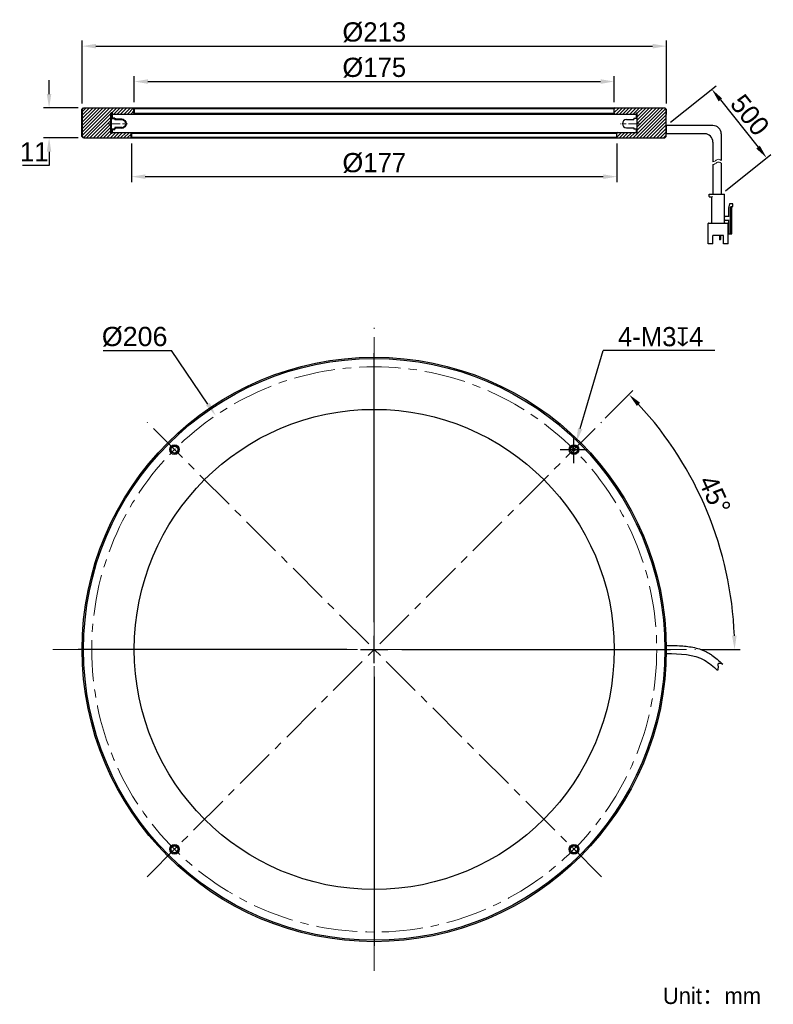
# Model space of a CAD drawing. Header units: inches. Extents: x 49 to 186, y 60 to 239.
import ezdxf

# ---------------------------------------------------------------- set-up
doc = ezdxf.new("R2010")
doc.units = ezdxf.units.IN
doc.header["$LTSCALE"] = 3
doc.header["$MEASUREMENT"] = 0
doc.header["$PDSIZE"] = -5
doc.linetypes.add('CENTERX2', pattern=[4, 2.5, -0.5, 0.5, -0.5])
doc.layers.get('0').update_dxf_attribs({"lineweight": 40})
doc.layers.get('Defpoints').update_dxf_attribs({"lineweight": 18})
for name, color, linetype, lineweight in [('中心线', 1, 'CENTERX2', 20), ('剖面线', 4, 'Continuous', 15), ('标注', 3, 'Continuous', 25), ('粗实线', 7, 'Continuous', 30), ('细实线', 7, 'Continuous', 15)]:
    doc.layers.add(name, color=color, linetype=linetype, lineweight=lineweight)
doc.styles.get("Standard").update_dxf_attribs({"font": '兰亭黑 GBK.TTF'})
doc.dimstyles.new('CST Standard', dxfattribs={"dimtxt": 3.5, "dimasz": 2.5, "dimexe": 1, "dimexo": 1, "dimgap": 0.6, "dimtad": 1, "dimtoh": 1, "dimdsep": 46, "dimtxsty": 'Standard', "dimcen": -2.5, "dimdle": 5, "dimadec": 1, "dimazin": 2, "dimtfac": 1, "dimtofl": 0, "dimtmove": 0, "dimatfit": 0, "dimfxl": 1, "dimtolj": 1, "dimarcsym": 0})

# ---------------------------------------------------------------- blocks, each defined once
blk = doc.blocks.new('*X0')
at = {"layer": 'Defpoints', "color": 0}
for p in [(154.82, 165.72), (176.86, 141.3), (54.83, 124.3), (171.98, 124.3), (71.99, 82.88)]:
    blk.add_point(p, dxfattribs=at)
at = {"layer": '标注', "color": 0, "linetype": 'Continuous', "lineweight": -2, "ltscale": 3}
for p, q in [((155.53, 166.43), (160.56, 171.46)), ((172.98, 124.3), (180.1, 124.3))]:
    blk.add_line(p, q, dxfattribs=at)
at = {"layer": '标注', "color": 9, "linetype": 'Continuous', "lineweight": -2, "ltscale": 3}
blk.add_arc((113.41, 124.3), 65.69, 2.1806, 42.8194, dxfattribs=at)
at = {"layer": '标注', "color": 9}
for points in [[(161.89, 169.24), (161.29, 168.66), (159.86, 170.75)], [(178.63, 126.79), (179.47, 126.81), (179.1, 124.3)]]:
    blk.add_solid(points, dxfattribs=at)
at = {"layer": '标注', "color": 7, "ltscale": 3, "insert": (175.48, 152.49), "char_height": 3.5, "attachment_point": 5, "rotation": 294.4237}
blk.add_mtext('\\A1;45%%d', dxfattribs=at)
blk = doc.blocks.new('*X1')
at = {"layer": 'Defpoints', "color": 0}
for p in [(166.66, 219.75), (184.94, 213.88), (176.66, 207.25)]:
    blk.add_point(p, dxfattribs=at)
at = {"layer": '标注', "color": 0, "linetype": 'Continuous', "lineweight": -2, "ltscale": 3}
for p, q in [((167.44, 220.38), (175.72, 227)), ((177.44, 207.88), (185.72, 214.5))]:
    blk.add_line(p, q, dxfattribs=at)
at = {"layer": '标注', "color": 9, "linetype": 'Continuous', "lineweight": -2, "ltscale": 3}
blk.add_line((176.5, 224.43), (183.38, 215.83), dxfattribs=at)
at = {"layer": '标注', "color": 9}
for points in [[(176.83, 224.69), (176.18, 224.17), (174.94, 226.38)], [(183.05, 215.57), (183.7, 216.09), (184.94, 213.88)]]:
    blk.add_solid(points, dxfattribs=at)
at = {"layer": '标注', "color": 7, "ltscale": 3, "insert": (181.88, 221.68), "char_height": 3.5, "attachment_point": 5, "rotation": 308.6598}
blk.add_mtext('\\A1;500', dxfattribs=at)
blk = doc.blocks.new('*X2')
at = {"layer": 'Defpoints', "color": 0}
for p in [(157.16, 227.78), (69.66, 223), (157.16, 223)]:
    blk.add_point(p, dxfattribs=at)
at = {"layer": '标注', "color": 0, "linetype": 'Continuous', "lineweight": -2, "ltscale": 3}
for p, q in [((69.66, 224), (69.66, 228.78)), ((157.16, 224), (157.16, 228.78))]:
    blk.add_line(p, q, dxfattribs=at)
at = {"layer": '标注', "color": 9, "linetype": 'Continuous', "lineweight": -2, "ltscale": 3}
blk.add_line((72.16, 227.78), (154.66, 227.78), dxfattribs=at)
at = {"layer": '标注', "color": 9}
for points in [[(72.16, 228.19), (72.16, 227.36), (69.66, 227.78)], [(154.66, 227.36), (154.66, 228.19), (157.16, 227.78)]]:
    blk.add_solid(points, dxfattribs=at)
at = {"layer": '标注', "color": 7, "ltscale": 3, "insert": (113.41, 230.3), "char_height": 3.5, "attachment_point": 5}
blk.add_mtext('\\A1;{\\A1;\\fArial|b0|i0|c134|p34;%%C\\fFZLanTingHei-R-GBK|b0|i0|c134|p2;175}', dxfattribs=at)
blk = doc.blocks.new('*X3')
at = {"layer": 'Defpoints', "color": 0}
for p in [(166.66, 234.23), (60.16, 222.75), (166.66, 222.75)]:
    blk.add_point(p, dxfattribs=at)
at = {"layer": '标注', "color": 0, "linetype": 'Continuous', "lineweight": -2, "ltscale": 3}
for p, q in [((60.16, 223.75), (60.16, 235.23)), ((166.66, 223.75), (166.66, 235.23))]:
    blk.add_line(p, q, dxfattribs=at)
at = {"layer": '标注', "color": 9, "linetype": 'Continuous', "lineweight": -2, "ltscale": 3}
blk.add_line((62.66, 234.23), (164.16, 234.23), dxfattribs=at)
at = {"layer": '标注', "color": 9}
for points in [[(62.66, 234.64), (62.66, 233.81), (60.16, 234.23)], [(164.16, 233.81), (164.16, 234.64), (166.66, 234.23)]]:
    blk.add_solid(points, dxfattribs=at)
at = {"layer": '标注', "color": 7, "ltscale": 3, "insert": (113.41, 236.75), "char_height": 3.5, "attachment_point": 5}
blk.add_mtext('\\A1;{\\A1;\\fArial|b0|i0|c134|p34;%%C\\fFZLanTingHei-R-GBK|b0|i0|c134|p2;213}', dxfattribs=at)
blk = doc.blocks.new('*X4')
at = {"layer": 'Defpoints', "color": 0}
for p in [(69.16, 217.5), (157.66, 217.5), (157.66, 210.45)]:
    blk.add_point(p, dxfattribs=at)
at = {"layer": '标注', "color": 0, "linetype": 'Continuous', "lineweight": -2, "ltscale": 3}
for p, q in [((69.16, 216.5), (69.16, 209.45)), ((157.66, 216.5), (157.66, 209.45))]:
    blk.add_line(p, q, dxfattribs=at)
at = {"layer": '标注', "color": 9, "linetype": 'Continuous', "lineweight": -2, "ltscale": 3}
blk.add_line((71.66, 210.45), (155.16, 210.45), dxfattribs=at)
at = {"layer": '标注', "color": 9}
for points in [[(71.66, 210.86), (71.66, 210.03), (69.16, 210.45)], [(155.16, 210.03), (155.16, 210.86), (157.66, 210.45)]]:
    blk.add_solid(points, dxfattribs=at)
at = {"layer": '标注', "color": 7, "ltscale": 3, "insert": (113.41, 212.94), "char_height": 3.5, "attachment_point": 5}
blk.add_mtext('\\A1;{\\A1;\\fArial|b0|i0|c134|p34;%%C\\fFZLanTingHei-R-GBK|b0|i0|c134|p2;177}', dxfattribs=at)
blk = doc.blocks.new('*X5')
at = {"layer": 'Defpoints', "color": 0}
for p in [(150.25, 162.15), (149.4, 159.28)]:
    blk.add_point(p, dxfattribs=at)
at = {"layer": '标注', "color": 9, "linetype": 'Continuous', "lineweight": -2, "ltscale": 3}
for p in [(150.95, 164.55), (175.5, 178.78)]:
    blk.add_line(p, (155.15, 178.78), dxfattribs=at)
at = {"layer": '标注', "color": 0, "linetype": 'Continuous', "ltscale": 3}
for p, q in [((149.82, 158.22), (149.82, 163.22)), ((147.32, 160.72), (152.32, 160.72))]:
    blk.add_line(p, q, dxfattribs=at)
at = {"layer": '标注', "color": 9}
blk.add_solid([(150.55, 164.67), (151.35, 164.43), (150.25, 162.15)], dxfattribs=at)
at = {"layer": '标注', "color": 7, "ltscale": 3, "insert": (165.62, 181.27), "char_height": 3.5, "attachment_point": 5}
blk.add_mtext('\\A1;4-M3{\\fGDT|b1|i0|c0|p2;x}4', dxfattribs=at)
blk = doc.blocks.new('*X6')
at = {"layer": 'Defpoints', "color": 0}
for p in [(84.5, 166.92), (142.31, 81.68)]:
    blk.add_point(p, dxfattribs=at)
at = {"layer": '标注', "color": 9, "linetype": 'Continuous', "lineweight": -2, "ltscale": 3}
for p in [(63.96, 178.78), (83.09, 168.99)]:
    blk.add_line(p, (76.46, 178.78), dxfattribs=at)
at = {"layer": '标注', "color": 0, "linetype": 'Continuous', "ltscale": 3}
for p, q in [((113.41, 129.3), (113.41, 178.3)), ((113.41, 121.8), (113.41, 126.8)), ((108.41, 124.3), (59.41, 124.3)), ((110.91, 124.3), (115.91, 124.3)), ((118.41, 124.3), (167.41, 124.3)), ((113.41, 119.3), (113.41, 70.3))]:
    blk.add_line(p, q, dxfattribs=at)
at = {"layer": '标注', "color": 9}
blk.add_solid([(82.75, 168.76), (83.44, 169.22), (84.5, 166.92)], dxfattribs=at)
at = {"layer": '标注', "color": 7, "ltscale": 3, "insert": (69.73, 181.26), "char_height": 3.5, "attachment_point": 5}
blk.add_mtext('\\A1;\\A1;{\\fArial|b0|i0|c134|p34;%%C206}', dxfattribs=at)
blk = doc.blocks.new('*X7')
at = {"layer": 'Defpoints', "color": 0}
for p in [(60.41, 223), (54.13, 217.5), (60.41, 217.5)]:
    blk.add_point(p, dxfattribs=at)
at = {"layer": '标注', "color": 9, "linetype": 'Continuous', "lineweight": -2, "ltscale": 3}
for p, q in [((54.13, 225.5), (54.13, 228)), ((54.13, 215), (54.13, 212.5)), ((54.13, 212.5), (49.31, 212.5))]:
    blk.add_line(p, q, dxfattribs=at)
at = {"layer": '标注', "color": 0, "linetype": 'Continuous', "lineweight": -2, "ltscale": 3}
for p, q in [((59.41, 223), (53.13, 223)), ((59.41, 217.5), (53.13, 217.5))]:
    blk.add_line(p, q, dxfattribs=at)
at = {"layer": '标注', "color": 9}
for points in [[(53.71, 225.5), (54.54, 225.5), (54.13, 223)], [(54.54, 215), (53.71, 215), (54.13, 217.5)]]:
    blk.add_solid(points, dxfattribs=at)
at = {"layer": '标注', "color": 7, "ltscale": 3, "insert": (51.42, 214.96), "char_height": 3.5, "attachment_point": 5}
blk.add_mtext('\\A1;11', dxfattribs=at)

msp = doc.modelspace()

# ---------------------------------------------------------------- hatches: boundary and pattern name
at = {"layer": '剖面线', "ltscale": 3}
h = msp.add_hatch(dxfattribs=at)
h.set_pattern_fill('ANSI31', color=0, style=0, pattern_type=0)
h.set_pattern_definition([(45, (0, 0), (-0.3093592, 0.3093592), [])])
h.paths.add_polyline_path([(166.4054, 217.5022), (166.6554, 217.7522), (166.6554, 222.7522), (166.4054, 223.0022), (157.3054, 223.0022), (157.1554, 222.8522), (157.1554, 222.0022), (157.3054, 221.8522), (161.2054, 221.8522), (161.2054, 222.1022), (161.3554, 222.1022), (161.3554, 218.3522), (161.2054, 218.3522), (161.2054, 218.5022), (157.8054, 218.5022), (157.6554, 218.3522), (157.6554, 217.6522), (157.8054, 217.5022)], flags=0)
h.paths.add_polyline_path([(60.1554, 217.7522), (60.4054, 217.5022), (69.0054, 217.5022), (69.1554, 217.6522), (69.1554, 218.3522), (69.0054, 218.5022), (65.6054, 218.5022), (65.6054, 218.3522), (65.4554, 218.3522), (65.4554, 222.1022), (65.6054, 222.1022), (65.6054, 221.8522), (69.5054, 221.8522), (69.6554, 222.0022), (69.6554, 222.8522), (69.5054, 223.0022), (60.4054, 223.0022), (60.1554, 222.7522)], flags=0)

# ---------------------------------------------------------------- linework, layer by layer
at = {"color": 0, "linetype": 'Continuous'}
for p, q in [((60.1554, 222.7522), (60.4054, 223.0022)), ((60.1554, 217.7522), (60.1554, 222.7522)), ((69.6554, 222.0022), (69.6554, 222.8522)), ((65.4554, 218.3522), (65.4554, 222.1022)), ((65.4554, 222.1022), (65.6054, 222.1022)), ((65.6054, 221.1022), (65.6054, 222.1022)), ((66.1054, 221.1022), (66.1054, 220.8522)), ((67.4054, 220.8522), (66.1054, 220.8522)), ((65.6054, 218.3522), (65.6054, 219.1022)), ((66.1054, 219.3522), (66.1054, 219.1022)), ((67.4054, 219.3522), (66.1054, 219.3522)), ((60.4054, 217.5022), (60.1554, 217.7522)), ((65.6054, 218.3522), (65.4554, 218.3522)), ((69.1554, 217.6522), (69.1554, 218.3522))]:
    msp.add_line(p, q, dxfattribs=at)
at = {"color": 0}
for p, q in [((65.6054, 221.1022), (66.1054, 221.1022)), ((65.6054, 219.1022), (66.1054, 219.1022))]:
    msp.add_line(p, q, dxfattribs=at)
at = {"color": 0, "linetype": 'Continuous'}
msp.add_arc((67.4054, 220.1022), 0.75, 270, 90, dxfattribs=at)
at = {"layer": '中心线', "color": 0, "ltscale": 0.3}
for p, q in [((64.8075, 220.1022), (68.4895, 220.1022)), ((162.0033, 220.1022), (158.3212, 220.1022))]:
    msp.add_line(p, q, dxfattribs=at)
at = {"layer": '中心线', "color": 0}
for p, q in [((113.4054, 65.7243), (113.4054, 182.8743)), ((71.9866, 82.8805), (154.8242, 165.718)), ((154.8242, 82.8805), (71.9866, 165.718)), ((54.8304, 124.2993), (171.9804, 124.2993))]:
    msp.add_line(p, q, dxfattribs=at)
msp.add_circle((113.4054, 124.2993), 51.5, dxfattribs=at)
at = {"layer": '标注', "color": 0, "ltscale": 3}
for p, q in [((166.6554, 222.7522), (166.6554, 221.7522)), ((166.6554, 219.7522), (166.6554, 218.2522))]:
    msp.add_line(p, q, dxfattribs=at)
at = {"layer": '粗实线', "color": 0, "linetype": 'Continuous'}
for p, q in [((60.4054, 223.0022), (166.4054, 223.0022)), ((69.5054, 223.0022), (69.6554, 222.8522)), ((69.6554, 222.8522), (157.1554, 222.8522)), ((157.3054, 223.0022), (157.1554, 222.8522)), ((157.1554, 222.0022), (157.1554, 222.8522)), ((166.6554, 222.7522), (166.4054, 223.0022)), ((166.6554, 217.7522), (166.6554, 222.7522)), ((65.6054, 221.8522), (161.2054, 221.8522)), ((69.6554, 222.0022), (69.5054, 221.8522)), ((69.6554, 222.0022), (157.1554, 222.0022)), ((157.1554, 222.0022), (157.3054, 221.8522)), ((159.4054, 220.8522), (160.7054, 220.8522)), ((160.7054, 221.1022), (160.7054, 220.8522)), ((161.2054, 221.1022), (161.2054, 222.1022)), ((161.3554, 218.3522), (161.3554, 222.1022)), ((159.4054, 219.3522), (160.7054, 219.3522)), ((160.7054, 219.3522), (160.7054, 219.1022)), ((161.2054, 218.3522), (161.2054, 219.1022)), ((60.4054, 217.5022), (166.4054, 217.5022)), ((65.6054, 218.5022), (161.2054, 218.5022)), ((69.0054, 218.5022), (69.1554, 218.3522)), ((69.1554, 217.6522), (69.0054, 217.5022)), ((69.1554, 218.3522), (157.6554, 218.3522)), ((69.1554, 217.6522), (157.6554, 217.6522)), ((157.8054, 218.5022), (157.6554, 218.3522)), ((157.6554, 217.6522), (157.6554, 218.3522)), ((157.6554, 217.6522), (157.8054, 217.5022)), ((161.3554, 218.3522), (161.2054, 218.3522)), ((166.4054, 217.5022), (166.6554, 217.7522))]:
    msp.add_line(p, q, dxfattribs=at)
at = {"layer": '粗实线', "color": 0}
for p, q in [((160.7054, 221.1022), (161.2054, 221.1022)), ((161.2054, 219.1022), (160.7054, 219.1022)), ((174.4554, 206.8522), (174.4554, 207.2522)), ((174.4554, 207.2522), (177.2554, 207.2522)), ((174.5554, 206.7522), (174.9554, 206.7522)), ((174.9554, 202.1022), (174.9554, 206.7522)), ((177.2554, 202.1022), (177.2554, 207.2522)), ((178.1554, 205.5022), (178.0054, 204.7022)), ((178.0054, 204.7022), (178.0054, 203.1022)), ((178.8054, 205.5022), (178.1554, 205.5022)), ((178.3554, 200.0022), (178.3554, 204.9022)), ((178.4554, 205.0022), (178.8054, 205.0022)), ((178.6054, 200.0022), (178.6054, 205.0022)), ((178.8054, 205.0022), (178.8054, 205.5022)), ((178.0054, 203.2022), (177.3554, 203.2022)), ((174.2554, 198.2022), (174.2554, 201.9022)), ((174.3554, 202.0022), (177.8554, 202.0022)), ((177.3554, 202.5022), (178.0054, 202.5022)), ((177.9554, 198.2022), (177.9554, 201.9022)), ((178.0054, 202.6022), (178.0054, 200.0022)), ((177.1054, 199.7022), (175.1054, 199.7022)), ((175.1054, 198.2022), (175.1054, 199.7022)), ((176.3551, 199.7022), (176.3551, 199.0122)), ((176.5304, 199.7022), (176.5304, 199.0122)), ((177.1054, 198.2022), (177.1054, 199.7022)), ((178.0054, 200.6022), (177.9554, 200.6022)), ((177.9554, 200.0022), (178.6054, 200.0022)), ((175.1054, 198.2022), (174.2554, 198.2022)), ((176.4804, 198.9622), (176.4051, 198.9622)), ((177.9554, 198.2022), (177.1054, 198.2022))]:
    msp.add_line(p, q, dxfattribs=at)
at = {"layer": '粗实线', "color": 0, "ltscale": 3}
for p, q in [((161.2054, 222.1022), (161.3554, 222.1022)), ((175.1554, 219.7522), (166.6554, 219.7522)), ((173.6554, 218.2522), (166.6554, 218.2522)), ((176.6554, 218.2522), (176.6554, 213.4194)), ((175.1554, 216.7522), (175.1554, 213.1458)), ((175.1554, 212.6327), (175.1554, 207.2522)), ((176.6554, 212.9063), (176.6554, 207.2522))]:
    msp.add_line(p, q, dxfattribs=at)
at = {"layer": '粗实线', "color": 0, "linetype": 'Continuous'}
for centre, radius in [((113.4054, 124.2993), 53.25), ((113.4054, 124.2993), 53), ((113.4054, 124.2993), 43.75), ((76.9894, 160.7153), 0.875), ((149.8214, 160.7153), 0.875), ((76.9894, 160.7153), 0.625), ((149.8214, 160.7153), 0.625), ((76.9894, 87.8833), 0.875), ((76.9894, 87.8833), 0.625), ((149.8214, 87.8833), 0.875), ((149.8214, 87.8833), 0.625)]:
    msp.add_circle(centre, radius, dxfattribs=at)
msp.add_arc((159.4054, 220.1022), 0.75, 90, 270, dxfattribs=at)
at = {"layer": '粗实线', "color": 0, "ltscale": 3}
for centre in [(175.1554, 218.2522), (173.6554, 216.7522)]:
    msp.add_arc(centre, 1.5, 0, 90, dxfattribs=at)
at = {"layer": '粗实线', "color": 0}
for centre, radius, start, end in [((174.5554, 206.8522), 0.1, 180, 270), ((178.4554, 204.9022), 0.1, 90, 180), ((177.3554, 203.3022), 0.1, 180, 270), ((174.3554, 201.9022), 0.1, 90, 180), ((174.8554, 202.1022), 0.1, 270, 0), ((177.3554, 202.4022), 0.1, 90, 180), ((177.3554, 202.1022), 0.1, 180, 270), ((177.8554, 201.9022), 0.1, 0, 90), ((176.4051, 199.0122), 0.05, 180, 270), ((176.4804, 199.0122), 0.05, 270, 360)]:
    msp.add_arc(centre, radius, start, end, dxfattribs=at)
msp.add_open_spline([(174.9554, 206.7522), (174.9567, 206.7535), (174.9614, 206.7582), (174.9707, 206.7676), (174.9843, 206.7811), (175.0005, 206.7973), (175.0182, 206.8151), (175.0367, 206.8335), (175.0492, 206.846), (175.0554, 206.8522)], degree=3, knots=[0, 0, 0, 0, 139.24479183, 493.38569319, 985.7293993, 1566.42147993, 2200.65908266, 2859.24284467, 3513.18268154, 3513.18268154, 3513.18268154, 3513.18268154], dxfattribs=at)
at = {"layer": '粗实线', "color": 0, "ltscale": 3}
for points, knots in [([(166.6738, 125.0491), (166.9317, 125.046), (167.1919, 125.0428), (167.9784, 125.0293), (168.5103, 125.0152), (169.8479, 124.9394), (170.6591, 124.858), (172.2757, 124.5336), (173.083, 124.2895), (174.0482, 123.8211), (174.2355, 123.7213), (174.6022, 123.5067), (174.7786, 123.3938), (175.2897, 123.0439), (175.6065, 122.7958), (176.2877, 122.2258), (176.6425, 121.9019), (176.9823, 121.5922)], [0, 0, 0, 0, 227.2962339, 227.2962339, 681.8887017, 681.8887017, 1362.29729436, 1362.29729436, 2042.70588701, 2042.70588701, 2207.99448223, 2207.99448223, 2373.28307744, 2373.28307744, 2703.86026787, 2703.86026787, 3123.24914877, 3123.24914877, 3123.24914877, 3123.24914877]), ([(166.6554, 123.5493), (169.1458, 123.5187), (172.689, 123.4752), (175.22, 121.1688), (175.972, 120.4835)], [0, 0, 0, 0, 659.42917621, 938.20439069, 938.20439069, 938.20439069, 938.20439069]), ([(176.9823, 121.5922), (176.5475, 121.7106), (175.9007, 121.8869), (176.1431, 121.0504), (176.0361, 120.6957), (175.972, 120.4835)], [0, 0, 0, 0, 617.13279422, 918.0094213, 1366.63846832, 1366.63846832, 1366.63846832, 1366.63846832])]:
    msp.add_open_spline(points, degree=3, knots=knots, dxfattribs=at)
at = {"layer": '细实线', "color": 0, "linetype": 'Continuous'}
for centre in [(76.9894, 160.7153), (149.8214, 160.7153), (76.9894, 87.8833), (149.8214, 87.8833)]:
    msp.add_arc(centre, 0.75, 255, 195, dxfattribs=at)
at = {"layer": '细实线', "color": 0, "ltscale": 3}
for points, knots in [([(175.1554, 213.1458), (175.2747, 213.1641), (175.5491, 213.2638), (176.0213, 213.7408), (176.4159, 213.5902), (176.6554, 213.4194)], [0, 0, 0, 0, 387.57893304, 913.13516845, 1684.16599425, 1684.16599425, 1684.16599425, 1684.16599425]), ([(175.1554, 212.6327), (175.2747, 212.6511), (175.5491, 212.7507), (176.0213, 213.2278), (176.4159, 213.0772), (176.6554, 212.9063)], [0, 0, 0, 0, 386.99819329, 911.76694679, 1681.64247694, 1681.64247694, 1681.64247694, 1681.64247694])]:
    msp.add_open_spline(points, degree=3, knots=knots, dxfattribs=at)

# ---------------------------------------------------------------- texts
at = {"color": 0, "insert": (166.0127, 62.6923), "char_height": 3, "width": 92.751402, "attachment_point": 1}
msp.add_mtext('{\\fFZLanTingHei-R-GBK|b0|i0|c134|p2;Unit：mm}', dxfattribs=at)

# ---------------------------------------------------------------- dimensions: what is measured, and where the dimension line sits
at = {"layer": '标注', "color": 0, "ltscale": 3}
for base, p1, p2, picture, middle in [((166.6554, 234.2271), (60.1554, 222.7522), (166.6554, 222.7522), '*X3', (113.4054, 236.7515)), ((157.1554, 227.7775), (69.6554, 223.0022), (157.1554, 223.0022), '*X2', (113.4054, 230.3019)), ((157.6554, 210.447), (69.1554, 217.5022), (157.6554, 217.5022), '*X4', (113.4054, 212.944))]:
    dim = msp.add_linear_dim(base=base, p1=p1, p2=p2, text='{\\A1;\\fArial|b0|i0|c134|p34;%%C\\fFZLanTingHei-R-GBK|b0|i0|c134|p2;<>}', dimstyle='CST Standard', override={"dimlfac": 2, "dimtxsty": 'Standard', "dimsah": 1, "dimclrd": 9, "dimclrt": 7, "dimtzin": 0}, dxfattribs=at)
    dim.commit()
    dim.dimension.update_dxf_attribs({"geometry": picture, "text_midpoint": middle})
dim = msp.add_linear_dim(base=(54.1254, 217.5022), p1=(60.4054, 223.0022), p2=(60.4054, 217.5022), angle=270, dimstyle='CST Standard', override={"dimlfac": 2, "dimsah": 1, "dimclrd": 9, "dimclrt": 7, "dimtzin": 0}, dxfattribs=at)
dim.commit()
dim.dimension.update_dxf_attribs({"geometry": '*X7', "text_midpoint": (51.418, 214.9621)})
dim = msp.add_linear_dim(base=(184.9402, 213.8801), p1=(166.6554, 219.7522), p2=(176.6554, 207.2522), angle=308.659808, text='500', dimstyle='CST Standard', override={"dimlfac": 2, "dimsah": 1, "dimclrd": 9, "dimclrt": 7, "dimtzin": 0}, dxfattribs=at)
dim.commit()
dim.dimension.update_dxf_attribs({"geometry": '*X1', "text_midpoint": (181.8826, 221.684)})
for p1, p2, text, picture, middle in [((142.3125, 81.6774), (84.4982, 166.9212), '\\A1;{\\fArial|b0|i0|c134|p34;%%C206}', '*X6', (69.7309, 178.7792)), ((149.397, 159.2766), (150.2458, 162.154), '4-M3{\\fGDT|b1|i0|c0|p2;x}4', '*X5', (165.6238, 178.7792))]:
    dim = msp.add_diameter_dim_2p(p1=p1, p2=p2, text=text, dimstyle='CST Standard', override={"dimlfac": 2, "dimpost": '%%C<>', "dimtxsty": 'Standard', "dimsah": 1, "dimclrd": 9, "dimclrt": 7, "dimtzin": 0}, dxfattribs=at)
    dim.commit()
    dim.dimension.update_dxf_attribs({"geometry": picture, "text_midpoint": middle, "dimtype": 163})
dim = msp.add_angular_dim_2l(base=(176.8603, 141.302), line1=((54.8304, 124.2993), (171.9804, 124.2993)), line2=((71.9866, 82.8805), (154.8242, 165.718)), dimstyle='CST Standard', override={"dimtad": 1, "dimtih": 0, "dimtoh": 0, "dimlfac": 2, "dimsah": 1, "dimclrd": 9, "dimclrt": 7, "dimtdec": 1, "dimtzin": 8}, dxfattribs=at)
dim.commit()
dim.dimension.update_dxf_attribs({"geometry": '*X0', "text_midpoint": (173.22, 151.4622), "dimtype": 162})

doc.saveas('drawing.dxf')
